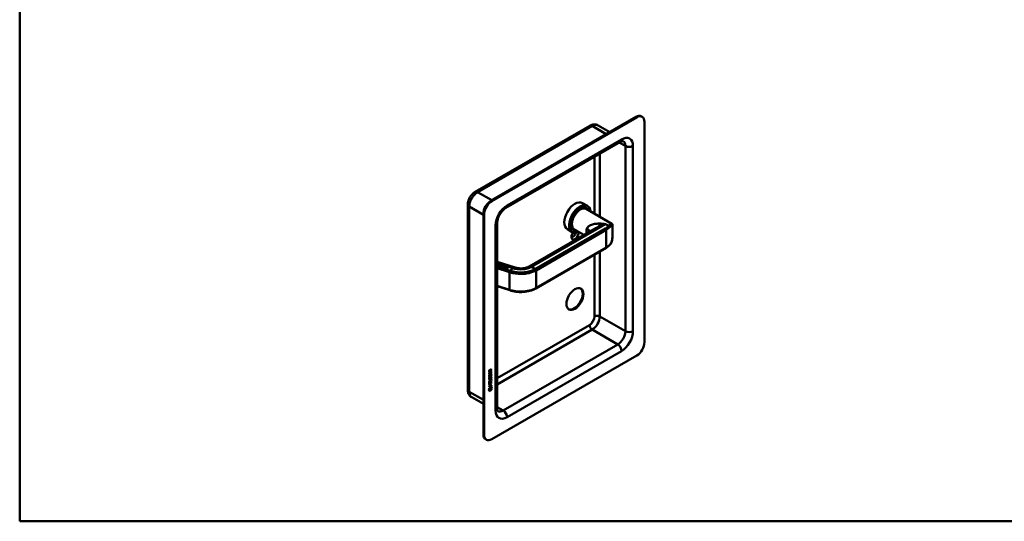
# Model space of a CAD drawing. Header units: millimetres. Extents: x 20 to 833, y 20 to 574.
# Tile 1 of 4: x 20 to 385, y 20 to 206. Entities that reach past the tile are written whole.
import ezdxf

# ---------------------------------------------------------------- set-up
doc = ezdxf.new("R2010")
doc.units = ezdxf.units.MM
doc.header["$LTSCALE"] = 2
for name, color, linetype, lineweight in [('Sichtbare Kanten(DIN)', 7, 'Continuous', 50), ('Sichtbare tangentiale Kanten(DIN)', 7, 'Continuous', 50), ('Skizziergeometrie(DIN)', 7, 'Continuous', 50)]:
    doc.layers.add(name, color=color, linetype=linetype, lineweight=lineweight)

# ---------------------------------------------------------------- blocks, each defined once
blk = doc.blocks.new('Ränder Standardrahmen')
at = {"layer": 'Skizziergeometrie(DIN)', "flags": 128}
blk.add_lwpolyline([(10, 10), (10, 287), (410, 287), (410, 10), (10, 10)], dxfattribs=at)

msp = doc.modelspace()

# ---------------------------------------------------------------- linework, layer by layer
at = {"layer": 'Sichtbare Kanten(DIN)'}
for p, q in [((248.337, 169.778), (194.597, 138.751)), ((248.62, 169.615), (194.88, 138.588)), ((250.62, 169.813), (250.337, 169.976)), ((251.448, 86.332), (251.448, 167.982)), ((231.174, 166.52), (188.747, 142.025)), ((238.595, 164.154), (234.274, 166.649)), ((242.549, 160.534), (200.122, 136.04)), ((186.009, 137.282), (186.009, 68.696)), ((228.51, 137.886), (230.32, 136.841)), ((229.763, 136.007), (229.933, 135.909)), ((229.89, 135.703), (239.414, 130.205)), ((191.769, 133.852), (191.769, 52.203)), ((192.051, 133.689), (192.051, 52.039)), ((196.88, 130.423), (196.88, 61.837)), ((232.679, 128.197), (208.746, 114.38)), ((222.91, 128.186), (224.72, 127.141)), ((225.163, 128.04), (225.333, 127.942)), ((225.49, 128.082), (228.985, 126.064)), ((231.495, 129.696), (231.495, 129.696)), ((239.649, 126.218), (239.649, 129.728)), ((237.223, 121.259), (211.202, 106.235)), ((196.88, 116.102), (203.202, 114.079)), ((197.152, 115.186), (196.88, 114.902)), ((196.88, 115.054), (196.903, 115.046)), ((196.88, 115.047), (196.903, 115.04)), ((196.903, 115.046), (197.064, 115.214)), ((196.903, 115.04), (197.064, 115.207)), ((196.903, 115.046), (196.903, 115.04)), ((196.967, 114.741), (197.337, 115.126)), ((197.439, 114.59), (196.967, 114.741)), ((196.972, 114.74), (197.337, 115.12)), ((197.064, 115.214), (197.152, 115.186)), ((197.064, 115.214), (197.064, 115.207)), ((197.064, 115.207), (197.147, 115.181)), ((197.219, 114.884), (197.1, 114.76)), ((197.1, 114.76), (197.484, 114.637)), ((197.1, 114.76), (197.1, 114.753)), ((197.1, 114.753), (197.479, 114.632)), ((197.556, 114.776), (197.219, 114.884)), ((197.379, 115.051), (197.264, 114.931)), ((197.264, 114.931), (197.601, 114.823)), ((197.264, 114.931), (197.264, 114.924)), ((197.264, 114.924), (197.596, 114.818)), ((197.337, 115.126), (197.804, 114.977)), ((197.337, 115.126), (197.337, 115.12)), ((197.337, 115.12), (197.799, 114.972)), ((197.759, 114.93), (197.379, 115.051)), ((197.484, 114.637), (197.439, 114.59)), ((197.601, 114.823), (197.556, 114.776)), ((197.724, 114.712), (197.937, 114.934)), ((197.724, 114.706), (197.937, 114.927)), ((197.804, 114.977), (197.759, 114.93)), ((197.766, 114.599), (197.766, 114.592)), ((198.025, 114.906), (197.809, 114.681)), ((197.876, 114.505), (197.878, 114.504)), ((197.876, 114.498), (197.878, 114.497)), ((197.937, 114.934), (198.025, 114.906)), ((197.937, 114.934), (197.937, 114.927)), ((197.937, 114.927), (198.02, 114.901)), ((198.173, 114.565), (198.388, 114.79)), ((198.173, 114.558), (198.388, 114.783)), ((198.476, 114.761), (198.264, 114.54)), ((198.33, 114.404), (198.33, 114.398)), ((198.388, 114.79), (198.476, 114.761)), ((198.388, 114.79), (198.388, 114.783)), ((198.388, 114.783), (198.472, 114.756)), ((198.587, 114.561), (198.587, 114.555)), ((198.591, 114.545), (198.591, 114.538)), ((198.597, 114.537), (198.6, 114.535)), ((198.597, 114.531), (198.6, 114.528)), ((198.708, 114.622), (198.703, 114.622)), ((198.725, 114.312), (198.726, 114.314)), ((198.725, 114.312), (198.725, 114.306)), ((198.725, 114.306), (198.726, 114.307)), ((198.74, 114.34), (198.74, 114.334)), ((198.924, 114.214), (198.924, 114.208)), ((199.044, 114.549), (198.977, 114.511)), ((199.181, 114.371), (199.181, 114.365)), ((199.185, 114.355), (199.185, 114.348)), ((199.191, 114.347), (199.194, 114.344)), ((199.191, 114.341), (199.194, 114.338)), ((199.302, 114.432), (199.297, 114.432)), ((199.319, 114.122), (199.32, 114.124)), ((199.319, 114.122), (199.319, 114.115)), ((199.319, 114.115), (199.32, 114.117)), ((199.334, 114.15), (199.334, 114.144)), ((199.471, 113.94), (199.841, 114.325)), ((199.943, 113.789), (199.471, 113.94)), ((199.476, 113.938), (199.841, 114.318)), ((199.638, 114.359), (199.571, 114.321)), ((199.723, 114.082), (199.604, 113.959)), ((199.604, 113.959), (199.989, 113.836)), ((199.604, 113.959), (199.604, 113.952)), ((199.604, 113.952), (199.984, 113.831)), ((200.061, 113.974), (199.723, 114.082)), ((199.884, 114.25), (199.768, 114.129)), ((199.768, 114.129), (200.106, 114.021)), ((199.768, 114.129), (199.768, 114.123)), ((199.768, 114.123), (200.101, 114.016)), ((199.841, 114.325), (200.308, 114.175)), ((199.841, 114.325), (199.841, 114.318)), ((199.841, 114.318), (200.304, 114.17)), ((200.263, 114.128), (199.884, 114.25)), ((199.989, 113.836), (199.943, 113.789)), ((200.106, 114.021), (200.061, 113.974)), ((200.108, 113.736), (200.478, 114.121)), ((200.197, 113.708), (200.108, 113.736)), ((200.113, 113.734), (200.478, 114.114)), ((200.345, 113.861), (200.197, 113.708)), ((200.308, 114.175), (200.263, 114.128)), ((200.543, 113.798), (200.345, 113.861)), ((200.522, 114.045), (200.39, 113.908)), ((200.39, 113.908), (200.597, 113.842)), ((200.39, 113.908), (200.39, 113.902)), ((200.39, 113.902), (200.597, 113.835)), ((200.478, 114.121), (200.784, 114.023)), ((200.478, 114.121), (200.478, 114.114)), ((200.478, 114.114), (200.784, 114.016)), ((200.729, 113.979), (200.522, 114.045)), ((200.572, 113.588), (200.543, 113.798)), ((200.673, 113.555), (200.572, 113.588)), ((200.643, 113.775), (200.673, 113.555)), ((200.643, 113.775), (200.643, 113.769)), ((200.643, 113.769), (200.672, 113.556)), ((200.784, 114.023), (200.784, 114.016)), ((200.821, 113.905), (200.821, 113.898)), ((201.55, 105.552), (196.88, 107.047)), ((194.88, 50.406), (248.62, 81.433)), ((194.684, 75.699), (193.918, 75.256)), ((194.726, 75.674), (193.918, 75.207)), ((193.918, 75.207), (193.918, 75.636)), ((193.918, 74.97), (194.017, 75.027)), ((193.918, 74.316), (193.918, 74.97)), ((194.685, 74.808), (193.918, 74.365)), ((194.727, 74.783), (193.918, 74.316)), ((193.967, 74.091), (194.063, 74.114)), ((193.968, 73.26), (194.064, 73.283)), ((193.974, 75.703), (193.974, 75.413)), ((193.974, 75.413), (194.017, 75.389)), ((193.974, 75.002), (193.974, 74.52)), ((193.974, 74.52), (194.017, 74.496)), ((193.981, 73.713), (193.983, 73.709)), ((194.009, 73.679), (194.051, 73.655)), ((194.016, 75.679), (194.017, 75.389)), ((194.017, 75.389), (194.304, 75.555)), ((194.017, 75.027), (194.017, 74.496)), ((194.017, 74.496), (194.27, 74.642)), ((194.024, 73.689), (194.026, 73.684)), ((194.217, 73.769), (194.22, 73.776)), ((194.219, 75.999), (194.261, 75.974)), ((194.27, 75.114), (194.368, 75.171)), ((194.27, 74.642), (194.27, 75.114)), ((194.304, 75.555), (194.304, 75.845)), ((194.325, 74.006), (194.367, 73.981)), ((194.325, 73.175), (194.368, 73.15)), ((194.326, 75.147), (194.326, 74.723)), ((194.326, 74.723), (194.369, 74.699)), ((194.338, 74.079), (194.381, 74.054)), ((194.339, 73.247), (194.381, 73.223)), ((194.346, 76.036), (194.388, 76.011)), ((194.683, 76.348), (194.361, 75.914)), ((194.361, 75.914), (194.403, 75.89)), ((194.361, 75.914), (194.361, 75.637)), ((194.361, 75.637), (194.403, 75.612)), ((194.368, 75.171), (194.369, 74.699)), ((194.369, 74.699), (194.628, 74.849)), ((194.388, 76.011), (194.726, 76.465)), ((194.391, 74.248), (194.433, 74.223)), ((194.391, 73.417), (194.434, 73.392)), ((194.726, 76.323), (194.403, 75.89)), ((194.403, 75.89), (194.403, 75.612)), ((194.403, 75.612), (194.726, 75.799)), ((194.471, 74.333), (194.467, 74.331)), ((194.471, 73.501), (194.468, 73.499)), ((194.471, 74.333), (194.513, 74.308)), ((194.471, 73.501), (194.514, 73.477)), ((194.513, 74.308), (194.51, 74.306)), ((194.514, 73.477), (194.51, 73.475)), ((194.55, 74.34), (194.593, 74.315)), ((194.551, 73.509), (194.593, 73.484)), ((194.628, 75.387), (194.727, 75.444)), ((194.628, 74.849), (194.628, 75.387)), ((194.63, 73.88), (194.672, 73.855)), ((194.63, 73.048), (194.673, 73.024)), ((194.683, 76.408), (194.683, 76.348)), ((194.683, 76.348), (194.726, 76.323)), ((194.684, 75.774), (194.684, 75.699)), ((194.684, 75.699), (194.726, 75.674)), ((194.684, 75.419), (194.685, 74.808)), ((194.685, 74.808), (194.727, 74.783)), ((194.726, 76.465), (194.726, 76.323)), ((194.726, 75.799), (194.726, 75.674)), ((194.727, 75.444), (194.727, 74.783)), ((193.773, 68.542), (193.901, 69.313)), ((193.901, 69.313), (194.752, 69.805)), ((193.92, 72.406), (194.385, 72.675)), ((194.35, 72.58), (193.92, 72.331)), ((194.392, 72.556), (193.92, 72.282)), ((193.92, 72.282), (193.92, 72.406)), ((193.92, 71.774), (194.392, 72.047)), ((194.343, 71.944), (193.92, 71.7)), ((194.386, 71.92), (193.92, 71.651)), ((193.92, 71.651), (193.92, 71.774)), ((193.92, 71.464), (194.019, 71.521)), ((193.921, 70.81), (193.92, 71.464)), ((194.687, 71.302), (193.921, 70.859)), ((194.729, 71.278), (193.921, 70.81)), ((193.921, 70.551), (194.729, 71.018)), ((194.23, 70.656), (193.921, 70.477)), ((194.272, 70.631), (193.921, 70.428)), ((193.921, 70.428), (193.921, 70.551)), ((194.687, 70.288), (193.921, 69.845)), ((194.73, 70.264), (193.921, 69.796)), ((193.921, 69.919), (194.273, 70.122)), ((193.921, 69.796), (193.921, 69.919)), ((193.977, 71.497), (193.977, 71.015)), ((193.977, 71.015), (194.019, 70.99)), ((193.982, 72.882), (193.984, 72.877)), ((194.009, 72.848), (194.052, 72.823)), ((194.019, 71.521), (194.019, 70.99)), ((194.019, 70.99), (194.272, 71.136)), ((194.024, 72.857), (194.026, 72.853)), ((194.218, 72.938), (194.221, 72.945)), ((194.23, 70.656), (194.272, 70.631)), ((194.272, 71.609), (194.371, 71.666)), ((194.272, 71.136), (194.272, 71.609)), ((194.273, 70.122), (194.272, 70.631)), ((194.328, 71.641), (194.329, 71.218)), ((194.329, 71.218), (194.371, 71.193)), ((194.687, 70.92), (194.331, 70.714)), ((194.331, 70.714), (194.373, 70.689)), ((194.331, 70.714), (194.331, 70.205)), ((194.331, 70.205), (194.373, 70.181)), ((194.371, 71.666), (194.371, 71.193)), ((194.371, 71.193), (194.631, 71.344)), ((194.729, 70.895), (194.373, 70.689)), ((194.373, 70.689), (194.373, 70.181)), ((194.373, 70.181), (194.73, 70.387)), ((194.544, 72.62), (194.587, 72.596)), ((194.63, 71.881), (194.729, 71.938)), ((194.631, 71.344), (194.63, 71.881)), ((194.641, 72.444), (194.641, 72.447)), ((194.687, 71.914), (194.687, 71.302)), ((194.687, 71.302), (194.729, 71.278)), ((194.687, 70.994), (194.687, 70.92)), ((194.687, 70.92), (194.729, 70.895)), ((194.687, 70.362), (194.687, 70.288)), ((194.687, 70.288), (194.73, 70.264)), ((194.718, 69.785), (194.838, 69.207)), ((194.729, 71.938), (194.729, 71.278)), ((194.729, 71.018), (194.729, 70.895)), ((194.73, 70.387), (194.73, 70.264)), ((194.752, 69.805), (194.88, 69.182)), ((191.769, 63.452), (187.447, 65.947)), ((194.88, 69.182), (193.773, 68.542)), ((194.838, 69.207), (193.782, 68.596)), ((193.903, 68.524), (194.75, 69.014)), ((194.708, 68.666), (193.903, 68.2)), ((194.751, 68.641), (193.903, 68.151)), ((193.903, 68.151), (193.903, 68.524)), ((194.708, 68.989), (194.708, 68.666)), ((194.708, 68.666), (194.751, 68.641)), ((194.75, 69.014), (194.751, 68.641)), ((194.838, 69.207), (194.88, 69.182)), ((192.88, 50.208), (192.597, 50.372))]:
    msp.add_line(p, q, dxfattribs=at)
for centre, major_axis, ratio, start_param, end_param in [((248.337, 166.512), (2, 3.464), 0.5773503, 0, 0.7853982), ((248.62, 166.349), (2, 3.464), 0.5773503, 5.4977871, 7.0685835), ((194.597, 135.485), (-2, -3.464), 0.5773503, 3.9269908, 5.4977871), ((194.88, 135.322), (2, 3.464), 0.5773503, 0.7853982, 2.3561945), ((225.71, 133.036), (-2.8, -4.85), 0.5773503, 3.1415927, 6.2831853), ((227.52, 131.991), (2.8, 4.85), 0.5773503, 5.616239, 10.0917243), ((227.576, 131.958), (-2.76, -4.78), 0.5773503, 2.4932761, 6.9315019), ((227.576, 131.958), (2.34, 4.053), 0.5773503, 5.9355207, 9.7724426), ((227.633, 131.926), (2.3, 3.984), 0.5773503, 5.9872224, 9.7207409), ((227.69, 131.893), (-2.2, -3.811), 0.5773503, 3.1415927, 6.2831853), ((227.69, 131.893), (-2.26, -3.914), 0.5773503, 2.9106512, 6.5141268), ((227.548, 131.975), (2.32, 4.018), 0.5773503, 6.0274328, 7.0642824), ((227.463, 132.023), (2.3, 3.984), 0.5773503, 0, 0.2200524), ((227.407, 132.056), (2.32, 4.018), 0.5773503, 6.1459819, 6.2527018), ((227.548, 131.975), (-2.32, -4.018), 0.5773503, 5.5020883, 6.5389379), ((227.463, 132.023), (-2.3, -3.984), 0.5773503, 6.0631329, 6.2831853), ((227.407, 132.056), (-2.32, -4.018), 0.5773503, 0.0304835, 0.1372034), ((225.71, 126.014), (-0.93, -1.611), 0.5773503, 4.427919, 8.9074708), ((225.144, 126.341), (-0.53, -0.918), 0.5773503, 5.8272815, 8.7701358), ((199.31, 114.877), (-1.642, -0.294), 0.2309529, 5.975628, 6.6939674), ((199.31, 114.871), (-1.642, -0.294), 0.2309529, 5.975628, 6.2335522), ((205.53, 116.183), (-7.763, -1.596), 0.0856843, 6.1593643, 6.4342973), ((205.53, 116.176), (-7.763, -1.596), 0.0856843, 6.2655669, 6.4342973), ((197.666, 115.403), (0.513, -0.928), 0.5705862, 5.7402878, 6.4587518), ((198.61, 114.543), (0.0229, -0.0218), 0.433477, 4.2317713, 4.5398494), ((198.61, 114.537), (0.0229, -0.0218), 0.433477, 4.2317713, 4.5398494), ((198.416, 114.526), (0.32, -0.2), 0.450106, 5.6516471, 6.1733399), ((198.416, 114.52), (0.32, -0.2), 0.450106, 5.6516471, 6.1733399), ((198.798, 114.461), (0.207, -0.118), 0.5340146, 2.3226295, 2.7804608), ((199.317, 114.19), (0.687, -0.411), 0.1980655, 2.7066199, 2.7657608), ((199.204, 114.353), (-0.0229, 0.0218), 0.433477, 1.0901786, 1.3982568), ((199.204, 114.347), (-0.0229, 0.0218), 0.433477, 1.0901786, 1.3982568), ((199.01, 114.337), (-0.32, 0.2), 0.4498595, 2.5105613, 3.0319491), ((199.01, 114.33), (-0.32, 0.2), 0.4498595, 2.5105613, 3.0319491), ((199.391, 114.272), (-0.206, 0.117), 0.5339441, 5.4591452, 5.9194389), ((199.865, 114.03), (-0.641, 0.381), 0.20617, 5.8288942, 5.8898536), ((200.557, 114.072), (0.352, -0.198), 0.6389549, 5.2892437, 6.1200512), ((200.396, 113.878), (0.425, 0.029), 0.3026485, 5.9608048, 6.9335493), ((200.396, 113.871), (0.425, 0.029), 0.3026485, 5.9608048, 6.2622393), ((202.836, 112.936), (0.366, 1.143), 0.3958454, 6.282649, 6.2831853), ((209.446, 113.167), (-0.7, 1.212), 0.5773503, 0, 0.0026619), ((211.002, 106.581), (0.2, -0.346), 0.5773503, 6.2769551, 6.2831853), ((225.427, 102.499), (-2.23, -3.862), 0.5773503, 0.0634602, 3.0781324), ((201.672, 105.933), (-0.122, -0.381), 0.3958454, 0, 0.0024699), ((248.62, 84.699), (-2, -3.464), 0.5773503, 0.7853982, 2.3561945), ((194.308, 75.644), (0.176, -0.345), 0.820823, 3.18389, 4.1566344), ((194.338, 74.936), (-0.325, -1.256), 0.1533152, 6.0268629, 6.0878223), ((194.192, 74.094), (-0.178, -0.418), 0.3259014, 6.003222, 6.2433838), ((194.35, 75.62), (0.176, -0.345), 0.820823, 3.18389, 4.1566344), ((194.38, 74.911), (-0.325, -1.256), 0.1533152, 6.0268629, 6.0878223), ((194.234, 74.07), (-0.178, -0.418), 0.3259014, 6.003222, 6.4635157), ((193.956, 75.365), (0.367, 0.732), 0.3493643, 5.9412708, 6.7720784), ((194.2, 73.767), (-0.0283, -0.0614), 0.2141122, 1.3869835, 1.6950616), ((193.914, 75.389), (0.367, 0.732), 0.3493643, 5.9412708, 6.1771749), ((194.285, 73.674), (-0.258, -0.67), 0.2803173, 3.0974134, 3.4600953), ((194.286, 72.844), (-0.257, -0.669), 0.2805319, 3.097385, 3.4603351), ((194.327, 73.65), (-0.258, -0.67), 0.2803173, 2.9387075, 3.4600953), ((194.328, 72.819), (-0.257, -0.669), 0.2805319, 2.9386423, 3.4603351), ((194.363, 74.199), (-0.35, -1.35), 0.1467424, 6.0372359, 6.0963768), ((194.194, 73.267), (-0.18, -0.422), 0.32434, 6.0050147, 6.2438952), ((194.405, 74.175), (-0.35, -1.35), 0.1467424, 6.0372359, 6.0963768), ((194.237, 73.243), (-0.18, -0.422), 0.32434, 6.0050147, 6.462846), ((194.201, 72.936), (-0.0283, -0.0614), 0.2141122, 1.3869835, 1.6950616), ((193.262, 72.847), (1.39, -0.562), 0.6424682, 5.8188792, 6.5372185), ((193.307, 70.523), (1.353, 2.2), 0.2164514, 5.9459902, 6.6644541), ((193.305, 72.823), (1.39, -0.562), 0.6424682, 5.8188792, 6.5372185), ((188.005, 75.078), (6.604, -2.803), 0.2352596, 6.1079781, 6.3829111), ((193.264, 70.548), (1.353, 2.2), 0.2164514, 5.9459902, 6.2453821), ((194.597, 53.836), (-2, -3.464), 0.5773503, 5.4977871, 6.2831853), ((194.88, 53.672), (-2, -3.464), 0.5773503, 5.4977871, 7.0685835)]:
    msp.add_ellipse(centre, major_axis=major_axis, ratio=ratio, start_param=start_param, end_param=end_param, dxfattribs=at)
msp.add_ellipse((225.71, 102.336), major_axis=(2.23, 3.862), ratio=0.5773503, dxfattribs=at)
for points, knots in [([(234.274, 166.649), (234.064, 166.77), (233.838, 166.861), (233.381, 166.981), (233.151, 167.009), (232.705, 167.014), (232.49, 166.991), (232.08, 166.908), (231.886, 166.848), (231.516, 166.702), (231.341, 166.616), (231.174, 166.52)], [0.78539816, 0.78539816, 0.78539816, 0.78539816, 0.9424778, 0.9424778, 1.09955743, 1.09955743, 1.25663706, 1.25663706, 1.41371669, 1.41371669, 1.57079633, 1.57079633, 1.57079633, 1.57079633]), ([(243.549, 160.832), (243.549, 160.832), (243.549, 160.833), (243.524, 160.839), (243.499, 160.844), (243.407, 160.845), (243.342, 160.841), (243.171, 160.806), (243.066, 160.776), (242.827, 160.682), (242.693, 160.617), (242.549, 160.534)], [0.78539816, 0.78539816, 0.78539816, 0.78539816, 0.9424778, 0.9424778, 1.09955743, 1.09955743, 1.25663706, 1.25663706, 1.41371669, 1.41371669, 1.57079633, 1.57079633, 1.57079633, 1.57079633]), ([(188.747, 142.025), (188.413, 141.832), (188.112, 141.599), (187.563, 141.076), (187.316, 140.786), (186.877, 140.164), (186.685, 139.832), (186.366, 139.141), (186.238, 138.782), (186.06, 138.045), (186.009, 137.667), (186.009, 137.282)], [1.5707963, 1.5707963, 1.5707963, 1.5707963, 1.8849556, 1.8849556, 2.1991149, 2.1991149, 2.5132741, 2.5132741, 2.8274334, 2.8274334, 3.1415927, 3.1415927, 3.1415927, 3.1415927]), ([(200.122, 136.04), (199.897, 135.909), (199.648, 135.732), (199.131, 135.283), (198.862, 135.006), (198.342, 134.372), (198.091, 134.011), (197.648, 133.25), (197.455, 132.848), (197.152, 132.058), (197.041, 131.67), (196.908, 130.985), (196.88, 130.683), (196.88, 130.423)], [1.5707963, 1.5707963, 1.5707963, 1.5707963, 1.8179228, 1.8179228, 2.0784055, 2.0784055, 2.3493544, 2.3493544, 2.6241933, 2.6241933, 2.8954114, 2.8954114, 3.1415927, 3.1415927, 3.1415927, 3.1415927]), ([(239.413, 130.205), (239.473, 130.17), (239.526, 130.119), (239.59, 130.024), (239.609, 129.978), (239.64, 129.879), (239.645, 129.83), (239.649, 129.766), (239.65, 129.748), (239.65, 129.729)], [0, 0, 0, 0, 0.07712177, 0.07712177, 0.14522225, 0.14522225, 0.24305069, 0.24305069, 0.28676336, 0.28676336, 0.28676336, 0.28676336]), ([(239.649, 126.086), (239.645, 125.564), (239.614, 125.047), (239.449, 124.004), (239.299, 123.472), (238.928, 122.733), (238.751, 122.475), (238.544, 122.262)], [0.0228991, 0.0228991, 0.0228991, 0.0228991, 0.4180602, 0.4180602, 0.8749731, 0.8749731, 1.1645318, 1.1645318, 1.1645318, 1.1645318]), ([(238.533, 122.249), (238.46, 122.176), (238.384, 122.104), (238.226, 121.963), (238.144, 121.893), (237.975, 121.758), (237.887, 121.692), (237.707, 121.563), (237.614, 121.499), (237.422, 121.377), (237.324, 121.317), (237.223, 121.259)], [1.30450231, 1.30450231, 1.30450231, 1.30450231, 1.35776111, 1.35776111, 1.41101992, 1.41101992, 1.46427872, 1.46427872, 1.51753752, 1.51753752, 1.57079633, 1.57079633, 1.57079633, 1.57079633]), ([(198.173, 114.565), (198.153, 114.544), (198.128, 114.524), (198.081, 114.501), (198.063, 114.495), (198.022, 114.486), (198.002, 114.485), (197.957, 114.486), (197.934, 114.489), (197.9, 114.497), (197.889, 114.5), (197.878, 114.504)], [0, 0, 0, 0, 0.030130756, 0.030130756, 0.046431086, 0.046431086, 0.062072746, 0.062072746, 0.079974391, 0.079974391, 0.089297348, 0.089297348, 0.089297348, 0.089297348]), ([(197.878, 114.497), (197.889, 114.494), (197.9, 114.491), (197.934, 114.483), (197.957, 114.479), (198.002, 114.478), (198.022, 114.48), (198.063, 114.488), (198.081, 114.495), (198.128, 114.518), (198.153, 114.538), (198.173, 114.558)], [-0.089297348, -0.089297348, -0.089297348, -0.089297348, -0.079974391, -0.079974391, -0.062072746, -0.062072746, -0.046431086, -0.046431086, -0.030130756, -0.030130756, 0, 0, 0, 0]), ([(203.202, 114.079), (203.632, 113.941), (204.088, 113.825), (204.875, 113.708), (205.194, 113.681), (205.951, 113.663), (206.398, 113.689), (207.246, 113.814), (207.658, 113.916), (208.288, 114.143), (208.537, 114.258), (208.744, 114.378)], [0, 0, 0, 0, 0.3758296, 0.3758296, 0.615187, 0.615187, 0.9443528, 0.9443528, 1.2745142, 1.2745142, 1.5284871, 1.5284871, 1.5284871, 1.5284871]), ([(211.201, 106.235), (210.572, 105.872), (209.835, 105.569), (208.254, 105.128), (207.39, 104.984), (205.661, 104.869), (204.773, 104.895), (203.096, 105.111), (202.295, 105.314), (201.551, 105.552)], [0, 0, 0, 0, 0.6553372, 0.6553372, 1.3111067, 1.3111067, 1.9605323, 1.9605323, 2.5987322, 2.5987322, 2.5987322, 2.5987322]), ([(194.544, 72.62), (194.542, 72.622), (194.539, 72.623), (194.519, 72.632), (194.499, 72.633), (194.437, 72.625), (194.392, 72.605), (194.35, 72.58)], [0.060556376, 0.060556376, 0.060556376, 0.060556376, 0.064390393, 0.064390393, 0.08887549, 0.08887549, 0.134135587, 0.134135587, 0.134135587, 0.134135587]), ([(194.641, 72.447), (194.641, 72.462), (194.641, 72.477), (194.636, 72.518), (194.63, 72.543), (194.608, 72.58), (194.595, 72.593), (194.561, 72.608), (194.541, 72.609), (194.48, 72.601), (194.435, 72.58), (194.392, 72.556)], [0, 0, 0, 0, 0.01400423, 0.01400423, 0.0408947, 0.0408947, 0.06439039, 0.06439039, 0.08887549, 0.08887549, 0.13413559, 0.13413559, 0.13413559, 0.13413559]), ([(186.009, 68.696), (186.009, 68.503), (186.022, 68.308), (186.08, 67.915), (186.126, 67.717), (186.259, 67.321), (186.347, 67.123), (186.574, 66.739), (186.714, 66.554), (187.046, 66.218), (187.238, 66.068), (187.447, 65.947)], [3.14159265, 3.14159265, 3.14159265, 3.14159265, 3.29867229, 3.29867229, 3.45575192, 3.45575192, 3.61283155, 3.61283155, 3.76991118, 3.76991118, 3.92699082, 3.92699082, 3.92699082, 3.92699082]), ([(196.88, 61.837), (196.88, 61.672), (196.891, 61.523), (196.929, 61.269), (196.956, 61.163), (197.011, 60.998), (197.04, 60.939), (197.086, 60.86), (197.104, 60.841), (197.122, 60.822), (197.122, 60.823), (197.122, 60.823)], [3.14159265, 3.14159265, 3.14159265, 3.14159265, 3.29867229, 3.29867229, 3.45575192, 3.45575192, 3.61283155, 3.61283155, 3.76991118, 3.76991118, 3.92699082, 3.92699082, 3.92699082, 3.92699082])]:
    msp.add_open_spline(points, degree=3, knots=knots, dxfattribs=at)
for points in [[(239.649, 129.729), (239.649, 129.729), (239.649, 129.728), (239.649, 129.728)], [(239.649, 126.218), (239.649, 126.204), (239.649, 126.19), (239.649, 126.176)], [(198.263, 114.361), (198.266, 114.363), (198.33, 114.404), (198.33, 114.404)], [(198.401, 114.277), (198.328, 114.306), (198.271, 114.352), (198.263, 114.361)], [(198.267, 114.357), (198.282, 114.367), (198.33, 114.398), (198.33, 114.398)], [(198.33, 114.404), (198.33, 114.404), (198.37, 114.364), (198.429, 114.335)], [(198.33, 114.398), (198.33, 114.398), (198.37, 114.358), (198.429, 114.329)], [(198.461, 114.255), (198.441, 114.262), (198.422, 114.269), (198.401, 114.277)], [(198.429, 114.335), (198.497, 114.301), (198.562, 114.281), (198.622, 114.28)], [(198.429, 114.329), (198.497, 114.295), (198.562, 114.274), (198.622, 114.274)], [(198.639, 114.227), (198.582, 114.226), (198.524, 114.235), (198.461, 114.255)], [(198.517, 114.503), (198.483, 114.535), (198.471, 114.573), (198.513, 114.615)], [(198.486, 114.558), (198.487, 114.574), (198.495, 114.591), (198.513, 114.609)], [(198.513, 114.615), (198.526, 114.629), (198.53, 114.631), (198.536, 114.635)], [(198.513, 114.609), (198.526, 114.622), (198.53, 114.625), (198.536, 114.629)], [(198.618, 114.437), (198.569, 114.462), (198.539, 114.483), (198.517, 114.503)], [(198.536, 114.635), (198.572, 114.663), (198.636, 114.683), (198.715, 114.676)], [(198.536, 114.629), (198.572, 114.656), (198.636, 114.676), (198.715, 114.67)], [(198.627, 114.611), (198.594, 114.595), (198.578, 114.567), (198.591, 114.545)], [(198.587, 114.555), (198.587, 114.549), (198.588, 114.543), (198.591, 114.538)], [(198.6, 114.535), (198.616, 114.517), (198.647, 114.497), (198.697, 114.472)], [(198.6, 114.528), (198.616, 114.511), (198.647, 114.491), (198.697, 114.465)], [(198.658, 114.416), (198.652, 114.419), (198.619, 114.437), (198.618, 114.437)], [(198.825, 114.302), (198.797, 114.261), (198.737, 114.23), (198.639, 114.227)], [(198.734, 114.359), (198.722, 114.375), (198.698, 114.394), (198.658, 114.416)], [(198.697, 114.472), (198.772, 114.433), (198.808, 114.403), (198.829, 114.372)], [(198.697, 114.465), (198.772, 114.426), (198.808, 114.397), (198.829, 114.365)], [(198.715, 114.676), (198.783, 114.67), (198.841, 114.657), (198.912, 114.627)], [(198.715, 114.67), (198.783, 114.664), (198.841, 114.65), (198.912, 114.62)], [(198.726, 114.314), (198.742, 114.33), (198.744, 114.343), (198.734, 114.359)], [(198.726, 114.307), (198.735, 114.317), (198.74, 114.325), (198.74, 114.334)], [(198.889, 114.567), (198.838, 114.594), (198.787, 114.612), (198.729, 114.62)], [(198.829, 114.372), (198.843, 114.351), (198.843, 114.328), (198.825, 114.302)], [(198.829, 114.365), (198.835, 114.357), (198.838, 114.347), (198.839, 114.338)], [(198.857, 114.171), (198.86, 114.173), (198.924, 114.214), (198.924, 114.214)], [(198.995, 114.087), (198.922, 114.116), (198.865, 114.162), (198.857, 114.171)], [(198.861, 114.167), (198.876, 114.177), (198.924, 114.208), (198.924, 114.208)], [(198.977, 114.511), (198.977, 114.511), (198.916, 114.552), (198.889, 114.567)], [(198.912, 114.627), (198.943, 114.614), (198.986, 114.593), (199.017, 114.571)], [(198.912, 114.62), (198.943, 114.608), (198.986, 114.587), (199.017, 114.564)], [(198.924, 114.214), (198.924, 114.214), (198.964, 114.174), (199.023, 114.145)], [(198.924, 114.208), (198.924, 114.208), (198.964, 114.168), (199.023, 114.139)], [(199.055, 114.065), (199.035, 114.072), (199.016, 114.079), (198.995, 114.087)], [(199.017, 114.571), (199.026, 114.564), (199.044, 114.549), (199.044, 114.549)], [(199.017, 114.564), (199.023, 114.56), (199.033, 114.551), (199.04, 114.547)], [(199.023, 114.145), (199.091, 114.111), (199.156, 114.091), (199.216, 114.09)], [(199.023, 114.139), (199.091, 114.105), (199.156, 114.084), (199.216, 114.084)], [(199.232, 114.037), (199.176, 114.036), (199.118, 114.045), (199.055, 114.065)], [(199.111, 114.313), (199.076, 114.345), (199.065, 114.383), (199.107, 114.425)], [(199.08, 114.368), (199.081, 114.384), (199.089, 114.401), (199.107, 114.419)], [(199.107, 114.425), (199.12, 114.439), (199.124, 114.441), (199.129, 114.445)], [(199.107, 114.419), (199.12, 114.432), (199.124, 114.434), (199.129, 114.439)], [(199.212, 114.247), (199.163, 114.272), (199.133, 114.293), (199.111, 114.313)], [(199.129, 114.445), (199.166, 114.473), (199.23, 114.493), (199.309, 114.486)], [(199.129, 114.439), (199.166, 114.466), (199.23, 114.486), (199.309, 114.48)], [(199.221, 114.421), (199.188, 114.405), (199.172, 114.377), (199.185, 114.355)], [(199.181, 114.365), (199.181, 114.359), (199.182, 114.353), (199.185, 114.348)], [(199.194, 114.344), (199.21, 114.327), (199.241, 114.307), (199.291, 114.282)], [(199.194, 114.338), (199.21, 114.321), (199.241, 114.301), (199.291, 114.275)], [(199.252, 114.226), (199.246, 114.229), (199.213, 114.247), (199.212, 114.247)], [(199.419, 114.112), (199.391, 114.071), (199.331, 114.04), (199.232, 114.037)], [(199.328, 114.169), (199.316, 114.185), (199.292, 114.204), (199.252, 114.226)], [(199.291, 114.282), (199.366, 114.243), (199.402, 114.213), (199.423, 114.182)], [(199.291, 114.275), (199.366, 114.236), (199.402, 114.207), (199.423, 114.175)], [(199.309, 114.486), (199.377, 114.48), (199.435, 114.467), (199.506, 114.437)], [(199.309, 114.48), (199.377, 114.474), (199.435, 114.46), (199.506, 114.43)], [(199.32, 114.124), (199.336, 114.14), (199.338, 114.153), (199.328, 114.169)], [(199.32, 114.117), (199.329, 114.127), (199.334, 114.135), (199.334, 114.144)], [(199.483, 114.377), (199.432, 114.404), (199.381, 114.422), (199.323, 114.43)], [(199.423, 114.182), (199.437, 114.161), (199.437, 114.138), (199.419, 114.112)], [(199.423, 114.175), (199.429, 114.166), (199.432, 114.157), (199.433, 114.148)], [(199.571, 114.321), (199.571, 114.321), (199.51, 114.362), (199.483, 114.377)], [(199.506, 114.437), (199.537, 114.424), (199.58, 114.403), (199.611, 114.38)], [(199.506, 114.43), (199.537, 114.417), (199.58, 114.396), (199.611, 114.374)], [(199.611, 114.38), (199.62, 114.374), (199.638, 114.359), (199.638, 114.359)], [(199.611, 114.374), (199.617, 114.37), (199.627, 114.361), (199.633, 114.357)], [(200.597, 113.842), (200.661, 113.822), (200.748, 113.809), (200.802, 113.865)], [(200.597, 113.835), (200.661, 113.815), (200.748, 113.803), (200.802, 113.859)], [(200.784, 114.023), (200.885, 113.988), (200.963, 113.922), (200.884, 113.84)], [(200.784, 114.016), (200.854, 113.992), (200.914, 113.953), (200.916, 113.903)], [(193.933, 73.588), (193.907, 73.652), (193.899, 73.724), (193.911, 73.838)], [(193.934, 72.757), (193.908, 72.821), (193.9, 72.892), (193.911, 73.006)], [(193.911, 73.838), (193.916, 73.886), (193.927, 73.96), (193.947, 74.028)], [(193.911, 73.006), (193.916, 73.055), (193.928, 73.129), (193.948, 73.197)], [(193.918, 75.636), (193.922, 75.782), (193.987, 75.971), (194.16, 76.071)], [(194.092, 73.53), (194.028, 73.504), (193.963, 73.514), (193.933, 73.588)], [(193.947, 74.028), (193.953, 74.048), (193.967, 74.091), (193.967, 74.091)], [(193.948, 73.197), (193.953, 73.216), (193.968, 73.26), (193.968, 73.26)], [(193.977, 73.961), (193.959, 73.869), (193.958, 73.794), (193.974, 73.733)], [(193.978, 73.13), (193.96, 73.037), (193.958, 72.963), (193.975, 72.902)], [(194.049, 73.554), (194.019, 73.542), (193.988, 73.538), (193.961, 73.545)], [(194.011, 74.102), (194, 74.06), (193.984, 73.995), (193.977, 73.961)], [(194.012, 73.27), (194.001, 73.229), (193.984, 73.163), (193.978, 73.13)], [(194.02, 73.937), (194.002, 73.844), (194, 73.77), (194.017, 73.709)], [(194.02, 73.106), (194.002, 73.013), (194.001, 72.938), (194.017, 72.878)], [(194.063, 74.114), (194.063, 74.114), (194.029, 73.988), (194.02, 73.937)], [(194.064, 73.283), (194.064, 73.283), (194.03, 73.156), (194.02, 73.106)], [(194.093, 73.575), (194.064, 73.559), (194.058, 73.558), (194.049, 73.554)], [(194.084, 73.648), (194.125, 73.653), (194.178, 73.696), (194.208, 73.75)], [(194.135, 73.551), (194.107, 73.535), (194.101, 73.534), (194.092, 73.53)], [(194.27, 73.797), (194.238, 73.71), (194.183, 73.626), (194.093, 73.575)], [(194.271, 72.966), (194.238, 72.879), (194.183, 72.795), (194.093, 72.744)], [(194.219, 75.999), (194.197, 76.011), (194.165, 76.009), (194.12, 75.983)], [(194.313, 73.773), (194.28, 73.685), (194.225, 73.602), (194.135, 73.551)], [(194.304, 75.845), (194.304, 75.934), (194.279, 76.026), (194.162, 75.958)], [(194.22, 73.776), (194.239, 73.823), (194.255, 73.886), (194.271, 73.975)], [(194.221, 72.945), (194.24, 72.992), (194.256, 73.055), (194.271, 73.144)], [(194.325, 74.006), (194.309, 73.919), (194.292, 73.855), (194.27, 73.797)], [(194.271, 73.975), (194.295, 74.109), (194.323, 74.194), (194.363, 74.272)], [(194.271, 73.144), (194.295, 73.277), (194.324, 73.363), (194.364, 73.441)], [(194.325, 73.175), (194.31, 73.087), (194.292, 73.023), (194.271, 72.966)], [(194.367, 73.981), (194.352, 73.894), (194.334, 73.83), (194.313, 73.773)], [(194.368, 73.15), (194.352, 73.063), (194.335, 72.999), (194.313, 72.941)], [(194.338, 74.079), (194.336, 74.068), (194.325, 74.007), (194.325, 74.006)], [(194.339, 73.247), (194.337, 73.236), (194.325, 73.175), (194.325, 73.175)], [(194.391, 74.248), (194.371, 74.207), (194.354, 74.152), (194.338, 74.079)], [(194.391, 73.417), (194.371, 73.376), (194.354, 73.321), (194.339, 73.247)], [(194.363, 74.272), (194.389, 74.323), (194.426, 74.368), (194.477, 74.406)], [(194.364, 73.441), (194.39, 73.492), (194.427, 73.537), (194.478, 73.574)], [(194.381, 74.054), (194.378, 74.043), (194.367, 73.982), (194.367, 73.981)], [(194.381, 73.223), (194.379, 73.212), (194.368, 73.151), (194.368, 73.15)], [(194.433, 74.223), (194.413, 74.183), (194.396, 74.128), (194.381, 74.054)], [(194.434, 73.392), (194.414, 73.352), (194.397, 73.296), (194.381, 73.223)], [(194.467, 74.331), (194.433, 74.311), (194.412, 74.288), (194.391, 74.248)], [(194.468, 73.499), (194.433, 73.48), (194.412, 73.456), (194.391, 73.417)], [(194.51, 74.306), (194.475, 74.286), (194.454, 74.263), (194.433, 74.223)], [(194.51, 73.475), (194.476, 73.455), (194.455, 73.432), (194.434, 73.392)], [(194.477, 74.406), (194.558, 74.465), (194.638, 74.479), (194.693, 74.407)], [(194.478, 73.574), (194.559, 73.634), (194.639, 73.647), (194.694, 73.576)], [(194.568, 73.823), (194.568, 73.823), (194.612, 73.931), (194.628, 74.034)], [(194.672, 73.855), (194.667, 73.853), (194.568, 73.823), (194.568, 73.823)], [(194.569, 72.992), (194.569, 72.992), (194.612, 73.1), (194.629, 73.203)], [(194.673, 73.024), (194.667, 73.022), (194.569, 72.992), (194.569, 72.992)], [(194.63, 73.88), (194.627, 73.879), (194.606, 73.872), (194.584, 73.865)], [(194.63, 73.048), (194.628, 73.048), (194.607, 73.041), (194.584, 73.034)], [(194.628, 74.034), (194.648, 74.154), (194.647, 74.244), (194.617, 74.291)], [(194.629, 73.203), (194.648, 73.323), (194.648, 73.413), (194.618, 73.46)], [(194.693, 74.151), (194.685, 74.038), (194.64, 73.905), (194.63, 73.88)], [(194.694, 73.32), (194.685, 73.207), (194.641, 73.073), (194.63, 73.048)], [(194.633, 74.451), (194.639, 74.446), (194.645, 74.439), (194.651, 74.432)], [(194.634, 73.62), (194.64, 73.614), (194.646, 73.608), (194.651, 73.6)], [(194.651, 74.432), (194.682, 74.391), (194.697, 74.328), (194.697, 74.24)], [(194.651, 73.6), (194.683, 73.559), (194.698, 73.497), (194.698, 73.409)], [(194.736, 74.126), (194.727, 74.014), (194.683, 73.88), (194.672, 73.855)], [(194.736, 73.295), (194.728, 73.182), (194.683, 73.049), (194.673, 73.024)], [(194.693, 74.407), (194.724, 74.366), (194.74, 74.304), (194.74, 74.216)], [(194.697, 74.24), (194.697, 74.212), (194.696, 74.183), (194.693, 74.151)], [(194.694, 73.576), (194.725, 73.535), (194.74, 73.472), (194.74, 73.384)], [(194.698, 73.409), (194.698, 73.381), (194.696, 73.352), (194.694, 73.32)], [(194.74, 74.216), (194.74, 74.188), (194.738, 74.159), (194.736, 74.126)], [(194.74, 73.384), (194.74, 73.357), (194.739, 73.327), (194.736, 73.295)], [(194.092, 72.698), (194.029, 72.673), (193.964, 72.682), (193.934, 72.757)], [(194.05, 72.723), (194.019, 72.71), (193.989, 72.706), (193.961, 72.714)], [(194.093, 72.744), (194.065, 72.728), (194.059, 72.727), (194.05, 72.723)], [(194.084, 72.817), (194.126, 72.822), (194.179, 72.864), (194.209, 72.919)], [(194.136, 72.72), (194.107, 72.704), (194.101, 72.702), (194.092, 72.698)], [(194.313, 72.941), (194.281, 72.854), (194.226, 72.77), (194.136, 72.72)]]:
    msp.add_open_spline(points, degree=3, dxfattribs=at)
at = {"layer": 'Sichtbare tangentiale Kanten(DIN)'}
for p, q in [((248.337, 169.778), (248.62, 169.615)), ((189.647, 141.936), (232.074, 166.431)), ((237.306, 163.41), (232.074, 166.431)), ((200.537, 136.955), (242.963, 161.45)), ((244.377, 159.001), (242.135, 160.295)), ((244.377, 90.415), (244.377, 159.001)), ((247.206, 159.001), (247.206, 90.415)), ((232.922, 133.953), (232.922, 154.976)), ((234.902, 156.12), (234.902, 132.809)), ((194.88, 138.915), (189.647, 141.936)), ((194.88, 138.588), (194.597, 138.751)), ((186.536, 67.961), (186.536, 136.547)), ((191.769, 133.526), (186.536, 136.547)), ((191.769, 133.852), (192.051, 133.689)), ((196.294, 61.021), (196.294, 129.607)), ((234.872, 129.305), (209.116, 114.435)), ((237.023, 130.097), (209.588, 114.257)), ((237.023, 128.464), (211.002, 113.44)), ((211.285, 112.95), (237.306, 127.974)), ((237.023, 130.097), (238.248, 129.389)), ((237.306, 127.974), (237.306, 121.442)), ((237.306, 121.442), (211.285, 106.418)), ((232.922, 95.885), (232.922, 118.775)), ((234.902, 119.918), (234.902, 95.885)), ((203.127, 114.088), (196.88, 116.087)), ((202.642, 113.802), (196.88, 115.646)), ((201.672, 112.792), (196.88, 114.325)), ((196.88, 113.735), (201.478, 112.263)), ((197.724, 114.712), (197.724, 114.706)), ((197.876, 114.505), (197.876, 114.498)), ((197.878, 114.504), (197.878, 114.497)), ((198.173, 114.565), (198.173, 114.558)), ((198.429, 114.335), (198.429, 114.329)), ((198.513, 114.615), (198.513, 114.609)), ((198.536, 114.635), (198.536, 114.629)), ((198.597, 114.537), (198.597, 114.531)), ((198.6, 114.535), (198.6, 114.528)), ((198.622, 114.28), (198.622, 114.274)), ((198.697, 114.472), (198.697, 114.465)), ((198.715, 114.676), (198.715, 114.67)), ((198.726, 114.314), (198.726, 114.307)), ((198.829, 114.372), (198.829, 114.365)), ((198.912, 114.627), (198.912, 114.62)), ((199.017, 114.571), (199.017, 114.564)), ((199.023, 114.145), (199.023, 114.139)), ((199.107, 114.425), (199.107, 114.419)), ((199.129, 114.445), (199.129, 114.439)), ((199.191, 114.347), (199.191, 114.341)), ((199.194, 114.344), (199.194, 114.338)), ((199.216, 114.09), (199.216, 114.084)), ((199.291, 114.282), (199.291, 114.275)), ((199.309, 114.486), (199.309, 114.48)), ((199.32, 114.124), (199.32, 114.117)), ((199.423, 114.182), (199.423, 114.175)), ((199.506, 114.437), (199.506, 114.43)), ((199.611, 114.38), (199.611, 114.374)), ((200.597, 113.842), (200.597, 113.835)), ((200.802, 113.865), (200.802, 113.859)), ((201.672, 112.792), (202.642, 113.802)), ((209.588, 114.257), (211.002, 113.44)), ((201.478, 105.731), (201.478, 112.263)), ((211.285, 112.95), (211.285, 106.418)), ((201.478, 105.731), (196.88, 107.203)), ((244.377, 90.415), (234.902, 95.885)), ((196.88, 72.953), (231.084, 92.701)), ((232.074, 90.986), (196.88, 70.667)), ((241.549, 85.516), (232.074, 90.986)), ((199.122, 61.021), (241.549, 85.516)), ((242.963, 83.066), (200.537, 58.571)), ((193.974, 75.703), (194.016, 75.679)), ((193.974, 73.733), (194.017, 73.709)), ((193.977, 73.961), (194.02, 73.937)), ((193.978, 73.13), (194.02, 73.106)), ((193.981, 73.713), (194.024, 73.689)), ((193.983, 73.709), (194.026, 73.684)), ((194.049, 73.554), (194.092, 73.53)), ((194.093, 73.575), (194.135, 73.551)), ((194.12, 75.983), (194.162, 75.958)), ((194.27, 73.797), (194.313, 73.773)), ((194.271, 72.966), (194.313, 72.941)), ((194.467, 74.331), (194.51, 74.306)), ((194.468, 73.499), (194.51, 73.475)), ((194.651, 74.432), (194.693, 74.407)), ((194.651, 73.6), (194.694, 73.576)), ((194.693, 74.151), (194.736, 74.126)), ((194.694, 73.32), (194.736, 73.295)), ((194.697, 74.24), (194.74, 74.216)), ((194.698, 73.409), (194.74, 73.384)), ((193.975, 72.902), (194.017, 72.878)), ((193.982, 72.882), (194.024, 72.857)), ((193.984, 72.877), (194.026, 72.853)), ((194.05, 72.723), (194.092, 72.698)), ((194.093, 72.744), (194.136, 72.72)), ((194.343, 71.944), (194.386, 71.92)), ((194.35, 72.58), (194.392, 72.556)), ((194.699, 72.527), (194.741, 72.503)), ((191.769, 64.94), (186.536, 67.961)), ((199.122, 61.021), (196.88, 62.316)), ((192.051, 52.039), (191.769, 52.203))]:
    msp.add_line(p, q, dxfattribs=at)
for centre, major_axis, ratio, start_param, end_param in [((232.074, 164.961), (-0.9, 1.559), 0.5773503, 5.4977871, 6.2831853), ((232.074, 162.838), (2.2, 3.811), 0.5773503, 0, 0.7853982), ((241.549, 162.267), (1, -1.732), 0.5773503, 0, 0.7853982), ((242.963, 156.551), (3, 5.196), 0.5773503, 5.4977871, 7.0685835), ((241.549, 157.368), (2, 3.464), 0.5773503, 5.4977871, 6.2831853), ((245.792, 159.817), (2, 0), 0.5773503, 3.9269908, 5.4977871), ((189.647, 138.343), (2.2, 3.811), 0.5773503, 0.7853982, 2.3561945), ((189.647, 140.466), (-0.9, 1.559), 0.5773503, 5.4977871, 6.2831853), ((187.809, 137.282), (-1.8, 0), 0.5773503, 0, 0.7853982), ((200.537, 132.056), (-3, -5.196), 0.5773503, 3.9269908, 5.4977871), ((199.122, 137.772), (1, -1.732), 0.5773503, 0, 0.7853982), ((194.88, 130.423), (2, 0), 0.5773503, 5.4977871, 6.2831853), ((233.064, 128.79), (-2.2, -3.811), 0.5773503, 5.1369498, 5.6012479), ((227.506, 128.003), (3.857, -1.06), 0.3363318, 0.3124707, 0.9108616), ((233.929, 132.929), (0.926, -3.891), 0.0558603, 0.3601678, 0.8012395), ((231.649, 131.566), (-7.6, 0), 0.5773503, 2.3561945, 2.6224885), ((237.023, 128.137), (-0.2, 0.346), 0.5773503, 3.9269908, 5.4977871), ((231.649, 131.24), (8, 0), 0.5773503, 5.4977871, 5.7640812), ((238.248, 129.063), (-0.284, 0.281), 0.7089346, 3.7533882, 5.3241845), ((237.023, 121.605), (0.2, -0.346), 0.5773503, 0, 0.7853982), ((231.649, 124.708), (-8, 0), 0.5773503, 2.3561945, 2.6224885), ((238.248, 122.531), (0.284, -0.281), 0.7089346, 0, 0.6117956), ((202.642, 112.169), (0.61, 1.905), 0.3958454, 0.1562876, 0.6798863), ((202.836, 112.936), (0.366, 1.143), 0.3958454, 0, 0.1562876), ((209.446, 113.167), (-0.7, 1.212), 0.5773503, 5.8376241, 6.2831853), ((209.588, 112.624), (1, -1.732), 0.5773503, 2.3561945, 2.6960314), ((211.002, 113.113), (-0.2, 0.346), 0.5773503, 3.9269908, 5.4977871), ((201.672, 112.465), (0.122, 0.381), 0.3958454, 0.6798863, 2.2506827), ((211.002, 106.581), (0.2, -0.346), 0.5773503, 0, 0.7853982), ((201.672, 105.933), (-0.122, -0.381), 0.3958454, 5.3922753, 6.2831853), ((231.084, 94.824), (1.3, 2.252), 0.5773503, 3.9269908, 5.4977871), ((232.074, 94.252), (-2, -3.464), 0.5773503, 0.7853982, 2.3561945), ((233.912, 95.314), (1.4, 0), 0.5773503, 0.7853982, 2.3561945), ((232.074, 92.129), (0.7, -1.212), 0.5773503, 3.9269908, 5.4977871), ((241.549, 88.782), (2, 3.464), 0.5773503, 3.9269908, 5.4977871), ((242.963, 87.965), (3, 5.196), 0.5773503, 3.9269908, 5.4977871), ((245.792, 91.231), (2, 0), 0.5773503, 3.9269908, 5.4977871), ((241.549, 83.883), (1, -1.732), 0.5773503, 0.7853982, 2.3561945), ((187.809, 68.696), (-1.8, 0), 0.5773503, 0, 0.7853982), ((189.647, 69.757), (-2.2, -3.811), 0.5773503, 5.4977871, 6.2831853), ((194.88, 61.837), (2, 0), 0.5773503, 5.4977871, 6.2831853), ((200.537, 63.47), (-3, -5.196), 0.5773503, 5.4977871, 7.0685835), ((199.122, 64.287), (-2, -3.464), 0.5773503, 0, 0.7853982), ((199.122, 59.388), (1, -1.732), 0.5773503, 0.7853982, 2.3561945)]:
    msp.add_ellipse(centre, major_axis=major_axis, ratio=ratio, start_param=start_param, end_param=end_param, dxfattribs=at)
for points, knots in [([(234.729, 130.258), (234.429, 130.258), (233.847, 130.236), (232.719, 130.103), (231.444, 129.761), (230.492, 129.121), (230.207, 128.574), (230.153, 128.378)], [-11.9898484, -11.9898484, -11.9898484, -11.9898484, -11.6805591, -11.3712699, -10.7526914, -10.1341129, -9.8248237, -9.8248237, -9.8248237, -9.8248237]), ([(232.679, 128.197), (232.882, 128.314), (233.338, 128.566), (234.076, 128.94), (234.603, 129.186), (234.872, 129.305)], [11.1130619, 11.1130619, 11.1130619, 11.1130619, 11.37126989, 11.68055913, 11.98984837, 11.98984837, 11.98984837, 11.98984837]), ([(237.023, 130.097), (237.021, 130.097), (237.019, 130.097), (236.249, 130.201), (235.476, 130.258), (234.729, 130.258)], [-7.40151514, -7.40151514, -7.40151514, -7.40151514, -7.39949186, -7.39949186, -6.62028399, -6.62028399, -6.62028399, -6.62028399]), ([(234.872, 129.305), (235.575, 129.597), (236.299, 129.862), (237.02, 130.095), (237.022, 130.096), (237.023, 130.097)], [6.62028399, 6.62028399, 6.62028399, 6.62028399, 7.39949186, 7.39949186, 7.40151514, 7.40151514, 7.40151514, 7.40151514]), ([(239.413, 130.205), (239.352, 130.24), (239.188, 130.186), (238.765, 129.866), (238.432, 129.566), (238.248, 129.389)], [-0.86378043, -0.86378043, -0.86378043, -0.86378043, -0.48944763, -0.24472382, 0, 0, 0, 0]), ([(238.596, 128.948), (238.766, 129.12), (238.918, 129.27), (239.046, 129.393), (239.175, 129.515), (239.28, 129.612), (239.364, 129.684), (239.532, 129.828), (239.613, 129.873), (239.639, 129.808), (239.646, 129.791), (239.649, 129.765), (239.649, 129.729)], [0, 0, 0, 0, 0.2447238, 0.2447238, 0.2447238, 0.4894476, 0.4894476, 0.4894476, 0.9788953, 0.9788953, 0.9788953, 1.112343, 1.112343, 1.112343, 1.112343]), ([(239.649, 126.176), (239.649, 126.005), (239.646, 125.835), (239.639, 125.666), (239.613, 125.009), (239.532, 124.38), (239.364, 123.819), (239.28, 123.538), (239.175, 123.274), (239.047, 123.037), (238.918, 122.799), (238.766, 122.588), (238.596, 122.416)], [2.3216694, 2.3216694, 2.3216694, 2.3216694, 2.4472382, 2.4472382, 2.4472382, 2.9366858, 2.9366858, 2.9366858, 3.1814096, 3.1814096, 3.1814096, 3.4261334, 3.4261334, 3.4261334, 3.4261334]), ([(211.002, 113.44), (210.541, 113.174), (209.486, 112.705), (207.665, 112.265), (205.695, 112.105), (204.062, 112.22), (202.974, 112.424), (202.451, 112.555), (202.158, 112.638), (202.015, 112.682), (201.853, 112.734), (201.763, 112.763), (201.672, 112.792)], [0, 0, 0, 0, 0.4885413, 0.9770826, 1.4656239, 1.9541652, 2.1984358, 2.3205711, 2.3816388, 2.4427064, 2.4427064, 2.5201828, 2.5201828, 2.5201828, 2.5201828]), ([(209.588, 114.257), (209.147, 114.002), (208.105, 113.577), (206.271, 113.279), (204.359, 113.336), (203.189, 113.626), (202.642, 113.802)], [0, 0, 0, 0, 0.2494672, 0.4990754, 0.7494591, 1, 1, 1, 1]), ([(209.116, 114.435), (208.743, 114.22), (207.834, 113.854), (206.234, 113.617), (204.6, 113.684), (203.602, 113.936), (203.127, 114.088)], [0, 0, 0, 0, 0.2461349, 0.4935493, 0.7465777, 1, 1, 1, 1]), ([(201.478, 112.263), (201.569, 112.234), (201.659, 112.205), (201.749, 112.176), (202.954, 111.79), (204.334, 111.59), (205.711, 111.598), (206.4, 111.602), (207.088, 111.658), (207.752, 111.763), (209.08, 111.975), (210.311, 112.388), (211.285, 112.95)], [-2.5201828, -2.5201828, -2.5201828, -2.5201828, -2.4467942, -2.4467942, -2.4467942, -1.4680765, -1.4680765, -1.4680765, -0.9787177, -0.9787177, -0.9787177, 0, 0, 0, 0]), ([(211.285, 106.418), (210.938, 106.218), (209.793, 105.668), (207.502, 105.085), (204.495, 105.004), (202.606, 105.37), (201.659, 105.673), (201.569, 105.702), (201.478, 105.731)], [-2.5201828, -2.5201828, -2.5201828, -2.5201828, -2.1712248, -1.4733087, -0.7753925, -0.0774764, -0.0774764, 0, 0, 0, 0])]:
    msp.add_open_spline(points, degree=3, knots=knots, dxfattribs=at)

# ---------------------------------------------------------------- block references
at = {"xscale": 2, "yscale": 2, "zscale": 2}
msp.add_blockref('Ränder Standardrahmen', (0, 0), dxfattribs=at)

doc.saveas('drawing.dxf')
